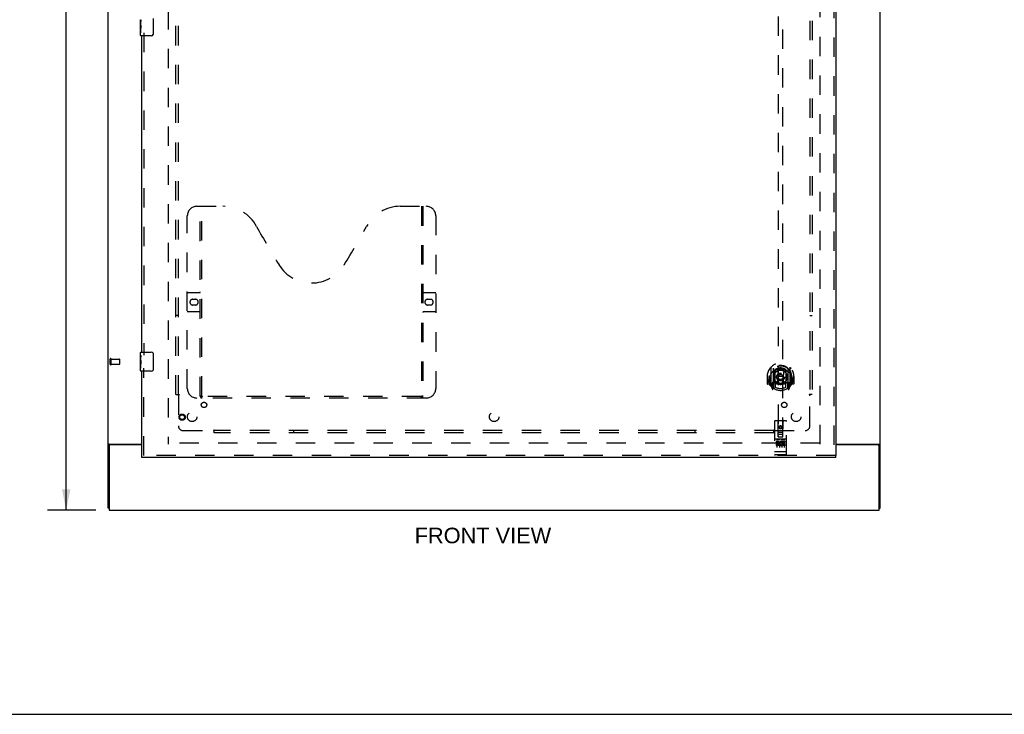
# Model space of a CAD drawing. Header units: inches. Extents: x 0 to 184, y 0 to 119.
# Tile 47 of 101: x 49 to 101, y 0 to 36. Entities that reach past the tile are written whole.
import ezdxf

# ---------------------------------------------------------------- set-up
doc = ezdxf.new("R2010")
doc.units = ezdxf.units.IN
doc.header["$LTSCALE"] = 10.121375
doc.header["$MEASUREMENT"] = 0
doc.linetypes.add('HIDDEN', pattern=[0.2, 0.1, -0.1])
doc.layers.get('0').update_dxf_attribs({"linetype": 'CONTINUOUS'})
for name, color, linetype in [('DEFAULT_2', 8, 'HIDDEN'), ('DIMENSIONS', 7, 'CONTINUOUS'), ('DOOR_ASSEMBLY', 7, 'CONTINUOUS'), ('SUBPANEL', 7, 'CONTINUOUS')]:
    doc.layers.add(name, color=color, linetype=linetype)
doc.styles.get("Standard").update_dxf_attribs({"font": 'arial.ttf'})
doc.dimstyles.new('DIMSTYLE_1', dxfattribs={"dimtxt": 0.811875, "dimasz": 1.0825, "dimexe": 0.09, "dimexo": 0.07, "dimgap": 0.0375, "dimtad": 0, "dimtih": 1, "dimtoh": 1, "dimzin": 4, "dimdsep": 46, "dimtxsty": 'Standard', "dimblk": '_FILLED', "dimblk1": '_FILLED', "dimblk2": '_FILLED', "dimcen": 0.09, "dimadec": 3, "dimazin": 1, "dimtfac": 1, "dimtdec": 3, "dimtofl": 0, "dimtmove": 0, "dimatfit": 3, "dimldrblk": '_FILLED', "dimfxl": 0, "dimtolj": 1, "dimtzin": 4, "dimarcsym": 0})

# ---------------------------------------------------------------- blocks, each defined once
blk = doc.blocks.new('_FILLED')
at = {"color": 0, "linetype": 'ByBlock'}
blk.add_solid([(0, 0), (-1, 0.2), (-1, -0.2)], dxfattribs=at)
blk = doc.blocks.new('*D21')
at = {"layer": 'DIMENSIONS', "color": 2, "linetype": 'Continuous'}
for p, q in [((53.14, 78.646), (50.617, 78.646)), ((51.591, 78.646), (51.591, 45.458)), ((51.591, 10.646), (51.591, 43.834)), ((53.14, 10.646), (50.617, 10.646))]:
    blk.add_line(p, q, dxfattribs=at)
at = {"layer": 'DIMENSIONS', "color": 2, "linetype": 'Continuous', "xscale": 1.0825, "yscale": 1.0825, "zscale": 1.0825}
for p, rotation in [((51.591, 78.646), 90), ((51.591, 10.646), 270)]:
    blk.add_blockref('_FILLED', p, dxfattribs=dict(at, rotation=rotation))
at = {"layer": 'DIMENSIONS', "color": 2, "linetype": 'Continuous', "insert": (51.591, 45.052), "char_height": 0.8119, "width": 2.83704, "attachment_point": 2, "line_spacing_factor": 0.9}
blk.add_mtext('68.00', dxfattribs=at)

msp = doc.modelspace()

# ---------------------------------------------------------------- linework, layer by layer
at = {"color": 3, "linetype": 'Continuous'}
for p, q in [((53.785, 10.75), (53.785, 78.542)), ((94.035, 10.75), (94.035, 78.542)), ((53.826, 14.094), (55.535, 14.094)), ((53.837, 14.002), (53.837, 10.646)), ((55.535, 14.062), (53.897, 14.062)), ((91.723, 14.094), (93.995, 14.094)), ((93.923, 14.062), (91.723, 14.062)), ((93.983, 10.646), (93.983, 14.002)), ((53.837, 10.646), (93.983, 10.646))]:
    msp.add_line(p, q, dxfattribs=at)
at = {"color": 7, "linetype": 'Continuous'}
for p, q in [((53.889, 14.063), (53.785, 14.063)), ((53.889, 14.062), (53.889, 14.063)), ((93.931, 14.063), (94.035, 14.063)), ((93.931, 14.063), (93.931, 14.062)), ((53.837, 10.75), (53.785, 10.75)), ((93.983, 10.75), (94.035, 10.75)), ((0, 0), (184.025, 0))]:
    msp.add_line(p, q, dxfattribs=at)
at = {"color": 3, "linetype": 'Continuous'}
for points in [[(53.811, 14.084), (53.805, 14.081), (53.802, 14.08), (53.8, 14.079), (53.797, 14.077), (53.795, 14.076), (53.792, 14.074), (53.79, 14.072), (53.789, 14.071), (53.787, 14.069), (53.786, 14.067), (53.786, 14.066), (53.786, 14.064), (53.785, 14.063)], [(53.826, 14.094), (53.824, 14.092), (53.822, 14.091), (53.82, 14.089), (53.817, 14.087), (53.814, 14.086), (53.811, 14.084)], [(93.995, 14.094), (93.997, 14.092), (93.999, 14.091), (94.001, 14.089), (94.004, 14.087), (94.007, 14.086), (94.01, 14.084), (94.016, 14.081)], [(94.016, 14.081), (94.018, 14.08), (94.021, 14.079), (94.024, 14.077), (94.026, 14.076), (94.029, 14.074), (94.031, 14.072), (94.032, 14.071), (94.034, 14.069), (94.034, 14.067), (94.035, 14.066), (94.035, 14.064), (94.035, 14.063)]]:
    msp.add_lwpolyline(points, dxfattribs=at)
at = {"color": 7, "linetype": 'Continuous'}
for points in [[(53.896, 14.074), (53.895, 14.072), (53.894, 14.071), (53.892, 14.07), (53.891, 14.068), (53.89, 14.067), (53.89, 14.066), (53.89, 14.064), (53.889, 14.063)], [(53.908, 14.094), (53.908, 14.092), (53.908, 14.091), (53.908, 14.09), (53.908, 14.088), (53.908, 14.086), (53.907, 14.085), (53.906, 14.083), (53.905, 14.082), (53.904, 14.08), (53.902, 14.079), (53.901, 14.078), (53.899, 14.076), (53.896, 14.074)], [(93.913, 14.094), (93.913, 14.092), (93.913, 14.091), (93.913, 14.09), (93.913, 14.088), (93.913, 14.086), (93.914, 14.085), (93.915, 14.083), (93.916, 14.082), (93.917, 14.08), (93.919, 14.079), (93.92, 14.078), (93.922, 14.076)], [(93.922, 14.076), (93.925, 14.074), (93.926, 14.072), (93.927, 14.071), (93.929, 14.07), (93.93, 14.068), (93.93, 14.067), (93.931, 14.066), (93.931, 14.064), (93.931, 14.063)]]:
    msp.add_lwpolyline(points, dxfattribs=at)
at = {"color": 3, "linetype": 'Continuous'}
for centre, start, end in [((53.897, 14.002), 90, 180), ((93.923, 14.002), 0, 90)]:
    msp.add_arc(centre, 0.06, start, end, dxfattribs=at)
at = {"layer": 'DEFAULT_2', "color": 8, "linetype": 'HIDDEN'}
for p, q in [((56.91, 75.198), (56.91, 14.094)), ((90.91, 14.094), (90.91, 75.198)), ((53.889, 18.254), (53.889, 18.538)), ((53.932, 18.254), (53.932, 18.538)), ((53.932, 18.52), (54.379, 18.52)), ((54.389, 18.282), (54.389, 18.51)), ((53.932, 18.272), (54.379, 18.272)), ((90.896, 14.146), (56.924, 14.146))]:
    msp.add_line(p, q, dxfattribs=at)
for centre, radius, start, end in [((53.911, 18.538), 0.0215, 360, 180), ((54.379, 18.51), 0.01, 360, 90), ((53.911, 18.254), 0.0215, 180, 0), ((54.379, 18.282), 0.01, 270, 0)]:
    msp.add_arc(centre, radius, start, end, dxfattribs=at)
at = {"layer": 'DOOR_ASSEMBLY', "color": 8, "linetype": 'HIDDEN'}
for p, q in [((91.619, 75.792), (91.619, 13.5)), ((88.723, 42.475), (88.723, 14.473)), ((88.973, 14.473), (88.973, 42.475)), ((55.639, 35.551), (55.639, 18.741)), ((58.409, 26.5), (59.764, 26.5)), ((58.584, 16.59), (58.584, 26.5)), ((58.664, 16.62), (58.664, 26.5)), ((69.014, 26.5), (70.369, 26.5)), ((70.114, 26.5), (70.114, 16.62)), ((70.194, 26.5), (70.194, 16.59)), ((57.909, 17), (57.909, 26)), ((70.869, 26), (70.869, 17)), ((57.909, 22), (58.544, 22)), ((58.196, 21.65), (58.333, 21.65)), ((70.234, 22), (70.869, 22)), ((70.446, 21.65), (70.583, 21.65)), ((58.333, 21.35), (58.196, 21.35)), ((70.583, 21.35), (70.446, 21.35)), ((58.544, 21), (57.909, 21)), ((70.869, 21), (70.234, 21)), ((55.639, 13.5), (55.639, 18.051)), ((88.348, 18.101), (88.348, 17.133)), ((88.465, 18.047), (88.465, 17.031)), ((88.473, 18.022), (88.473, 17.019)), ((88.573, 17.983), (88.573, 17.88)), ((89.123, 17.88), (89.123, 17.983)), ((89.223, 18.022), (89.223, 17.019)), ((89.23, 18.047), (89.23, 17.031)), ((89.348, 17.133), (89.348, 18.101)), ((88.163, 17.617), (88.148, 17.617)), ((88.148, 17.617), (88.148, 17.244)), ((88.265, 17.617), (88.28, 17.617)), ((88.265, 17.617), (88.265, 17.229)), ((88.273, 17.664), (88.273, 17.666)), ((88.273, 17.206), (88.273, 17.664)), ((88.565, 17.299), (88.565, 17.93)), ((88.685, 17.956), (88.715, 17.617)), ((88.685, 17.273), (88.715, 17.617)), ((88.98, 17.617), (88.715, 17.617)), ((89.011, 17.956), (88.98, 17.617)), ((89.011, 17.273), (88.98, 17.617)), ((89.13, 17.93), (89.13, 17.299)), ((89.43, 17.617), (89.415, 17.617)), ((89.423, 17.664), (89.423, 17.666)), ((89.423, 17.206), (89.423, 17.664)), ((89.43, 17.617), (89.43, 17.229)), ((89.548, 17.617), (89.533, 17.617)), ((89.548, 17.617), (89.548, 17.244)), ((88.265, 17.229), (88.163, 17.229)), ((88.265, 17.229), (88.274, 17.244)), ((88.352, 17.123), (88.423, 16.947)), ((88.465, 17.288), (88.405, 17.288)), ((88.405, 17.288), (88.405, 17.138)), ((88.405, 17.138), (88.473, 17.138)), ((88.443, 17.192), (88.414, 17.146)), ((88.444, 17.028), (88.448, 17.024)), ((88.451, 16.95), (88.465, 17.031)), ((88.543, 16.969), (88.473, 17.078)), ((88.475, 17.251), (88.475, 17.044)), ((88.565, 17.289), (88.493, 17.289)), ((88.561, 17.271), (88.495, 17.271)), ((88.573, 17.319), (88.573, 17.066)), ((89.123, 17.066), (89.123, 17.319)), ((89.203, 17.289), (89.13, 17.289)), ((89.2, 17.271), (89.135, 17.271)), ((89.223, 17.078), (89.153, 16.969)), ((89.22, 17.044), (89.22, 17.251)), ((89.223, 17.138), (89.29, 17.138)), ((89.29, 17.288), (89.23, 17.288)), ((89.23, 17.031), (89.245, 16.95)), ((89.251, 17.027), (89.252, 17.027)), ((89.252, 17.027), (89.252, 17.028)), ((89.252, 17.027), (89.252, 17.028)), ((89.282, 17.146), (89.253, 17.192)), ((89.273, 16.947), (89.344, 17.123)), ((89.29, 17.138), (89.29, 17.288)), ((89.422, 17.244), (89.43, 17.229)), ((89.533, 17.229), (89.43, 17.229)), ((70.369, 16.5), (58.409, 16.5)), ((70.111, 16.58), (58.668, 16.58)), ((88.535, 15.283), (88.535, 13.558)), ((89.13, 15.313), (88.565, 15.313)), ((88.721, 14.473), (88.718, 15.283)), ((88.848, 15.046), (88.785, 15.01)), ((88.785, 15.01), (88.795, 15.004)), ((88.785, 15.01), (88.785, 14.937)), ((88.785, 14.937), (88.795, 14.943)), ((88.785, 14.937), (88.848, 14.901)), ((88.848, 15.034), (88.795, 15.004)), ((88.795, 15.004), (88.795, 14.943)), ((88.795, 14.943), (88.848, 14.913)), ((88.91, 15.01), (88.848, 15.046)), ((88.848, 15.046), (88.848, 15.034)), ((88.9, 15.004), (88.848, 15.034)), ((88.848, 14.913), (88.9, 14.943)), ((88.848, 14.901), (88.91, 14.937)), ((88.848, 14.901), (88.848, 14.913)), ((88.91, 15.01), (88.9, 15.004)), ((88.9, 14.943), (88.9, 15.004)), ((88.91, 14.937), (88.9, 14.943)), ((88.91, 14.937), (88.91, 15.01)), ((88.974, 14.473), (88.978, 15.283)), ((89.16, 13.558), (89.16, 15.283)), ((88.72, 14.723), (88.976, 14.723)), ((88.721, 14.473), (88.723, 14.473)), ((88.723, 14.473), (88.973, 14.473)), ((88.933, 14.598), (88.763, 14.598)), ((88.973, 14.473), (88.974, 14.473)), ((89.13, 14.356), (88.565, 14.356)), ((88.704, 14.234), (88.611, 14.234)), ((88.611, 14.234), (88.611, 14.192)), ((88.704, 14.192), (88.611, 14.192)), ((88.637, 14.34), (88.809, 14.34)), ((88.66, 14.225), (88.66, 13.919)), ((88.707, 14.148), (88.661, 14.148)), ((88.704, 14.107), (88.675, 14.107)), ((88.767, 14.063), (88.675, 14.063)), ((88.767, 14.021), (88.675, 14.021)), ((88.767, 14.063), (88.767, 14.021)), ((88.785, 14.225), (88.785, 13.919)), ((88.887, 14.34), (89.059, 14.34)), ((88.899, 14.069), (88.916, 14.03)), ((88.91, 14.225), (88.91, 13.919)), ((88.924, 14.199), (88.911, 14.18)), ((88.92, 14.224), (88.924, 14.222)), ((89.08, 14.234), (88.924, 14.234)), ((88.924, 14.234), (88.924, 14.222)), ((88.924, 14.199), (88.924, 14.021)), ((89.08, 14.021), (88.924, 14.021)), ((89.08, 14.192), (88.966, 14.192)), ((88.966, 14.192), (88.966, 14.148)), ((89.058, 14.148), (88.966, 14.148)), ((89.058, 14.106), (88.966, 14.106)), ((88.966, 14.106), (88.966, 14.063)), ((89.08, 14.063), (88.966, 14.063)), ((89.035, 14.225), (89.035, 13.919)), ((89.058, 14.148), (89.058, 14.106)), ((89.08, 14.234), (89.08, 14.192)), ((89.08, 14.063), (89.08, 14.021)), ((91.723, 13.5), (55.535, 13.5)), ((88.553, 13.687), (88.552, 13.687)), ((88.554, 13.687), (88.553, 13.687)), ((88.555, 13.687), (88.554, 13.687)), ((88.556, 13.687), (88.555, 13.687)), ((88.556, 13.686), (88.556, 13.687)), ((88.557, 13.686), (88.556, 13.686)), ((88.558, 13.686), (88.557, 13.686)), ((88.559, 13.686), (88.558, 13.686)), ((88.56, 13.686), (88.559, 13.686)), ((88.561, 13.686), (88.56, 13.686)), ((88.56, 13.686), (88.56, 13.686)), ((88.562, 13.686), (88.561, 13.686)), ((88.563, 13.686), (88.562, 13.686)), ((88.564, 13.686), (88.563, 13.686)), ((88.565, 13.686), (88.564, 13.686)), ((89.131, 13.686), (88.565, 13.686)), ((88.565, 13.686), (88.565, 13.686)), ((89.13, 13.528), (88.565, 13.528)), ((89.131, 13.686), (89.132, 13.686)), ((89.132, 13.686), (89.133, 13.686)), ((89.133, 13.686), (89.134, 13.686)), ((89.133, 13.686), (89.133, 13.686)), ((89.134, 13.686), (89.135, 13.686)), ((89.135, 13.686), (89.136, 13.686)), ((89.136, 13.686), (89.137, 13.686)), ((89.137, 13.686), (89.138, 13.686)), ((89.138, 13.686), (89.139, 13.686)), ((89.138, 13.686), (89.138, 13.686)), ((89.139, 13.686), (89.14, 13.687)), ((89.14, 13.687), (89.141, 13.687)), ((89.141, 13.687), (89.142, 13.687)), ((89.142, 13.687), (89.143, 13.687)), ((89.142, 13.687), (89.142, 13.687)), ((89.143, 13.687), (89.144, 13.687)), ((89.144, 13.687), (89.145, 13.687))]:
    msp.add_line(p, q, dxfattribs=at)
at = {"layer": 'DOOR_ASSEMBLY', "color": 3, "linetype": 'Continuous'}
for p, q in [((91.723, 75.792), (91.723, 13.5)), ((55.535, 18.896), (55.535, 35.396)), ((55.535, 13.5), (55.535, 17.896)), ((91.723, 13.396), (55.535, 13.396))]:
    msp.add_line(p, q, dxfattribs=at)
at = {"layer": 'DOOR_ASSEMBLY', "color": 7, "linetype": 'Continuous'}
for p, q in [((55.475, 35.977), (55.475, 36.234)), ((55.481, 36.179), (55.475, 36.179)), ((55.475, 36.011), (55.482, 36.011)), ((55.475, 35.411), (55.475, 35.974)), ((55.477, 35.948), (55.475, 35.948)), ((55.482, 36.011), (55.482, 36.147)), ((56.13, 36.296), (56.13, 35.496)), ((55.475, 35.816), (55.481, 35.816)), ((55.475, 35.78), (55.482, 35.78)), ((55.475, 35.717), (55.482, 35.717)), ((55.475, 35.55), (55.482, 35.55)), ((55.482, 35.55), (55.482, 35.78)), ((56.03, 35.396), (55.49, 35.396)), ((55.475, 18.735), (55.475, 18.881)), ((55.475, 18.477), (55.475, 18.734)), ((55.481, 18.679), (55.475, 18.679)), ((55.475, 18.511), (55.482, 18.511)), ((55.482, 18.511), (55.482, 18.647)), ((55.49, 18.896), (56.03, 18.896)), ((56.13, 18.796), (56.13, 17.996)), ((55.475, 17.911), (55.475, 18.474)), ((55.477, 18.448), (55.475, 18.448)), ((55.475, 18.316), (55.481, 18.316)), ((55.475, 18.28), (55.482, 18.28)), ((55.475, 18.217), (55.482, 18.217)), ((55.475, 18.05), (55.482, 18.05)), ((55.482, 18.05), (55.482, 18.28)), ((56.03, 17.896), (55.49, 17.896)), ((55.535, 13.396), (55.535, 13.5)), ((91.723, 13.396), (91.723, 13.5))]:
    msp.add_line(p, q, dxfattribs=at)
for points in [[(55.475, 36.235), (55.476, 36.231), (55.476, 36.227), (55.477, 36.221), (55.477, 36.215), (55.478, 36.208), (55.479, 36.2), (55.48, 36.192), (55.481, 36.184)], [(55.475, 35.977), (55.476, 35.969), (55.476, 35.96), (55.477, 35.95)], [(55.477, 35.95), (55.478, 35.939), (55.479, 35.928), (55.48, 35.916), (55.481, 35.904), (55.481, 35.892), (55.482, 35.879), (55.482, 35.866), (55.482, 35.854), (55.482, 35.841), (55.482, 35.828), (55.481, 35.815), (55.481, 35.803), (55.48, 35.791)], [(55.481, 36.184), (55.481, 36.175), (55.482, 36.166), (55.482, 36.156), (55.482, 36.147)], [(56.13, 35.496), (56.13, 35.489), (56.13, 35.483), (56.129, 35.477), (56.127, 35.471), (56.126, 35.465), (56.124, 35.459)], [(55.475, 18.735), (55.476, 18.731), (55.476, 18.727), (55.477, 18.721), (55.477, 18.715), (55.478, 18.708), (55.479, 18.7), (55.48, 18.692), (55.481, 18.684)], [(55.481, 18.684), (55.481, 18.675), (55.482, 18.666), (55.482, 18.656), (55.482, 18.647)], [(56.124, 18.832), (56.126, 18.826), (56.127, 18.82), (56.129, 18.814), (56.13, 18.808), (56.13, 18.802), (56.13, 18.796)], [(55.475, 18.477), (55.476, 18.469), (55.476, 18.46), (55.477, 18.45)], [(55.477, 18.45), (55.478, 18.439), (55.479, 18.428), (55.48, 18.416), (55.481, 18.404), (55.481, 18.392), (55.482, 18.379), (55.482, 18.366), (55.482, 18.354), (55.482, 18.341), (55.482, 18.328), (55.481, 18.315), (55.481, 18.303), (55.48, 18.291)], [(56.13, 17.996), (56.13, 17.989), (56.13, 17.983), (56.129, 17.977), (56.127, 17.971), (56.126, 17.965), (56.124, 17.959)]]:
    msp.add_lwpolyline(points, dxfattribs=at)
at = {"layer": 'DOOR_ASSEMBLY', "color": 8, "linetype": 'HIDDEN'}
for points in [[(88.303, 18.056), (88.303, 18.057), (88.304, 18.058), (88.305, 18.058), (88.305, 18.059), (88.306, 18.06), (88.307, 18.061), (88.308, 18.062), (88.308, 18.062), (88.309, 18.063), (88.31, 18.064), (88.311, 18.065), (88.311, 18.065), (88.312, 18.066), (88.313, 18.067), (88.314, 18.067), (88.315, 18.068), (88.315, 18.069), (88.316, 18.069), (88.317, 18.07), (88.318, 18.071), (88.319, 18.071), (88.32, 18.072), (88.32, 18.072), (88.321, 18.073), (88.322, 18.073), (88.323, 18.074), (88.324, 18.075), (88.325, 18.075), (88.326, 18.076), (88.327, 18.076), (88.328, 18.076), (88.329, 18.077), (88.329, 18.077), (88.33, 18.078)], [(88.66, 17.974), (88.665, 17.975), (88.671, 17.977), (88.676, 17.978), (88.682, 17.98), (88.687, 17.981), (88.693, 17.982), (88.698, 17.983), (88.703, 17.985), (88.709, 17.986), (88.714, 17.987), (88.72, 17.988), (88.725, 17.989), (88.731, 17.99), (88.736, 17.991), (88.742, 17.992), (88.748, 17.992), (88.753, 17.993), (88.759, 17.994), (88.764, 17.995), (88.77, 17.995), (88.775, 17.996), (88.781, 17.996), (88.786, 17.997), (88.792, 17.997), (88.798, 17.998), (88.803, 17.998), (88.809, 17.999), (88.814, 17.999), (88.82, 17.999), (88.826, 17.999), (88.831, 17.999), (88.837, 18), (88.842, 18), (88.848, 18), (88.854, 18), (88.859, 18), (88.865, 17.999), (88.87, 17.999), (88.876, 17.999), (88.882, 17.999), (88.887, 17.999), (88.893, 17.998), (88.898, 17.998), (88.904, 17.997), (88.909, 17.997), (88.915, 17.996), (88.921, 17.996), (88.926, 17.995), (88.932, 17.995), (88.937, 17.994), (88.943, 17.993), (88.948, 17.992), (88.954, 17.992), (88.959, 17.991), (88.965, 17.99), (88.97, 17.989), (88.976, 17.988), (88.981, 17.987), (88.987, 17.986), (88.992, 17.985), (88.998, 17.983), (89.003, 17.982), (89.009, 17.981), (89.014, 17.98), (89.02, 17.978), (89.025, 17.977), (89.031, 17.975), (89.036, 17.974)], [(89.366, 18.078), (89.366, 18.077), (89.367, 18.077), (89.368, 18.076), (89.369, 18.076), (89.37, 18.076), (89.371, 18.075), (89.372, 18.075), (89.373, 18.074), (89.374, 18.073), (89.375, 18.073), (89.375, 18.072), (89.376, 18.072), (89.377, 18.071), (89.378, 18.071), (89.379, 18.07), (89.38, 18.069), (89.381, 18.069), (89.381, 18.068), (89.382, 18.067), (89.383, 18.067), (89.384, 18.066), (89.385, 18.065), (89.385, 18.065), (89.386, 18.064), (89.387, 18.063), (89.388, 18.062), (89.388, 18.062), (89.389, 18.061), (89.39, 18.06), (89.391, 18.059), (89.391, 18.058), (89.392, 18.058), (89.393, 18.057), (89.393, 18.056)], [(88.394, 17.832), (88.392, 17.831), (88.391, 17.83), (88.389, 17.828), (88.387, 17.827), (88.386, 17.825), (88.384, 17.824), (88.382, 17.822), (88.381, 17.82), (88.379, 17.818), (88.377, 17.816), (88.375, 17.815), (88.374, 17.812), (88.372, 17.81), (88.37, 17.808), (88.368, 17.806), (88.366, 17.804), (88.364, 17.801), (88.362, 17.799), (88.359, 17.796), (88.357, 17.793), (88.355, 17.79), (88.353, 17.787), (88.351, 17.784), (88.348, 17.781), (88.346, 17.778), (88.343, 17.774), (88.341, 17.771), (88.338, 17.767), (88.336, 17.763), (88.333, 17.759), (88.33, 17.755), (88.327, 17.75), (88.325, 17.746), (88.322, 17.741), (88.319, 17.736), (88.315, 17.731)], [(89.38, 17.731), (89.377, 17.736), (89.374, 17.741), (89.371, 17.746), (89.368, 17.75), (89.366, 17.755), (89.363, 17.759), (89.36, 17.763), (89.358, 17.767), (89.355, 17.771), (89.353, 17.774), (89.35, 17.778), (89.348, 17.781), (89.345, 17.784), (89.343, 17.787), (89.341, 17.79), (89.339, 17.793), (89.336, 17.796), (89.334, 17.799), (89.332, 17.801), (89.33, 17.804), (89.328, 17.806), (89.326, 17.808), (89.324, 17.81), (89.322, 17.812), (89.321, 17.815), (89.319, 17.816), (89.317, 17.818), (89.315, 17.82), (89.313, 17.822), (89.312, 17.824), (89.31, 17.825), (89.308, 17.827), (89.307, 17.828), (89.305, 17.83), (89.304, 17.831), (89.302, 17.832)], [(88.33, 17.156), (88.329, 17.157), (88.329, 17.157), (88.328, 17.158), (88.327, 17.158), (88.326, 17.159), (88.325, 17.159), (88.324, 17.16), (88.323, 17.16), (88.322, 17.161), (88.321, 17.161), (88.32, 17.162), (88.32, 17.162), (88.319, 17.163), (88.318, 17.164), (88.317, 17.164), (88.316, 17.165), (88.315, 17.166), (88.315, 17.166), (88.314, 17.167), (88.313, 17.168), (88.312, 17.168), (88.311, 17.169), (88.311, 17.17), (88.31, 17.17), (88.309, 17.171), (88.308, 17.172), (88.308, 17.173), (88.307, 17.173), (88.306, 17.174), (88.305, 17.175), (88.305, 17.176), (88.304, 17.177), (88.303, 17.177), (88.303, 17.178)], [(89.393, 17.178), (89.393, 17.177), (89.392, 17.177), (89.391, 17.176), (89.391, 17.175), (89.39, 17.174), (89.389, 17.173), (89.388, 17.173), (89.388, 17.172), (89.387, 17.171), (89.386, 17.17), (89.385, 17.17), (89.385, 17.169), (89.384, 17.168), (89.383, 17.168), (89.382, 17.167), (89.381, 17.166), (89.381, 17.166), (89.38, 17.165), (89.379, 17.164), (89.378, 17.164), (89.377, 17.163), (89.376, 17.162), (89.375, 17.162), (89.375, 17.161), (89.374, 17.161), (89.373, 17.16), (89.372, 17.16), (89.371, 17.159), (89.37, 17.159), (89.369, 17.158), (89.368, 17.158), (89.367, 17.157), (89.366, 17.157), (89.366, 17.156)], [(58.574, 16.62), (58.591, 16.609), (58.607, 16.599), (58.622, 16.591), (58.638, 16.585), (58.653, 16.581), (58.668, 16.58)], [(70.111, 16.58), (70.126, 16.581), (70.141, 16.585), (70.157, 16.591), (70.172, 16.599), (70.188, 16.609), (70.204, 16.62)], [(88.63, 14.339), (88.631, 14.339), (88.631, 14.339), (88.631, 14.339), (88.631, 14.339), (88.631, 14.339), (88.631, 14.339), (88.631, 14.339), (88.631, 14.339), (88.631, 14.339), (88.631, 14.339), (88.632, 14.339), (88.632, 14.339), (88.632, 14.339), (88.632, 14.339), (88.632, 14.34), (88.632, 14.34), (88.632, 14.34), (88.632, 14.34), (88.632, 14.34), (88.633, 14.34), (88.633, 14.34), (88.633, 14.34), (88.633, 14.34), (88.633, 14.34), (88.633, 14.34), (88.633, 14.34), (88.634, 14.34), (88.634, 14.34), (88.634, 14.34), (88.634, 14.34), (88.634, 14.34), (88.634, 14.34), (88.635, 14.34), (88.635, 14.34), (88.635, 14.34), (88.635, 14.34), (88.635, 14.34), (88.635, 14.34), (88.636, 14.34), (88.636, 14.34), (88.636, 14.34), (88.636, 14.34), (88.636, 14.34), (88.637, 14.34), (88.637, 14.34)], [(88.809, 14.34), (88.809, 14.34), (88.809, 14.34), (88.809, 14.34), (88.81, 14.34), (88.81, 14.34), (88.81, 14.34), (88.81, 14.34), (88.81, 14.34), (88.811, 14.34), (88.811, 14.34), (88.811, 14.34), (88.811, 14.34), (88.811, 14.34), (88.812, 14.34), (88.812, 14.34), (88.812, 14.34), (88.812, 14.34), (88.812, 14.34), (88.812, 14.34), (88.812, 14.34), (88.813, 14.34), (88.813, 14.34), (88.813, 14.34), (88.813, 14.34), (88.813, 14.34), (88.813, 14.34), (88.813, 14.34), (88.814, 14.34), (88.814, 14.34), (88.814, 14.34), (88.814, 14.34), (88.814, 14.339), (88.814, 14.339), (88.814, 14.339), (88.814, 14.339), (88.814, 14.339), (88.815, 14.339), (88.815, 14.339), (88.815, 14.339), (88.815, 14.339), (88.815, 14.339), (88.815, 14.339), (88.815, 14.339), (88.815, 14.339), (88.815, 14.339), (88.815, 14.339)], [(88.88, 14.339), (88.881, 14.339), (88.881, 14.339), (88.881, 14.339), (88.881, 14.339), (88.881, 14.339), (88.881, 14.339), (88.881, 14.339), (88.881, 14.339), (88.881, 14.339), (88.881, 14.339), (88.882, 14.339), (88.882, 14.339), (88.882, 14.339), (88.882, 14.339), (88.882, 14.34), (88.882, 14.34), (88.882, 14.34), (88.882, 14.34), (88.882, 14.34), (88.883, 14.34), (88.883, 14.34), (88.883, 14.34), (88.883, 14.34), (88.883, 14.34), (88.883, 14.34), (88.883, 14.34), (88.884, 14.34), (88.884, 14.34), (88.884, 14.34), (88.884, 14.34), (88.884, 14.34), (88.884, 14.34), (88.885, 14.34), (88.885, 14.34), (88.885, 14.34), (88.885, 14.34), (88.885, 14.34), (88.885, 14.34), (88.886, 14.34), (88.886, 14.34), (88.886, 14.34), (88.886, 14.34), (88.886, 14.34), (88.887, 14.34), (88.887, 14.34)], [(89.059, 14.34), (89.059, 14.34), (89.059, 14.34), (89.059, 14.34), (89.06, 14.34), (89.06, 14.34), (89.06, 14.34), (89.06, 14.34), (89.06, 14.34), (89.061, 14.34), (89.061, 14.34), (89.061, 14.34), (89.061, 14.34), (89.061, 14.34), (89.062, 14.34), (89.062, 14.34), (89.062, 14.34), (89.062, 14.34), (89.062, 14.34), (89.062, 14.34), (89.062, 14.34), (89.063, 14.34), (89.063, 14.34), (89.063, 14.34), (89.063, 14.34), (89.063, 14.34), (89.063, 14.34), (89.063, 14.34), (89.064, 14.34), (89.064, 14.34), (89.064, 14.34), (89.064, 14.34), (89.064, 14.339), (89.064, 14.339), (89.064, 14.339), (89.064, 14.339), (89.065, 14.339), (89.065, 14.339), (89.065, 14.339), (89.065, 14.339), (89.065, 14.339), (89.065, 14.339), (89.065, 14.339), (89.065, 14.339), (89.065, 14.339), (89.065, 14.339), (89.065, 14.339)], [(88.552, 13.687), (88.552, 13.687), (88.551, 13.687), (88.551, 13.687), (88.551, 13.687), (88.55, 13.687), (88.55, 13.687), (88.549, 13.687), (88.549, 13.687), (88.549, 13.687), (88.548, 13.687), (88.548, 13.688), (88.548, 13.688), (88.547, 13.688), (88.547, 13.688), (88.547, 13.688), (88.546, 13.688), (88.546, 13.688), (88.546, 13.688), (88.545, 13.688), (88.545, 13.688), (88.545, 13.688), (88.545, 13.688), (88.544, 13.688), (88.544, 13.688), (88.544, 13.688), (88.543, 13.689), (88.543, 13.689), (88.543, 13.689), (88.543, 13.689), (88.542, 13.689), (88.542, 13.689), (88.542, 13.689), (88.541, 13.689), (88.541, 13.689), (88.541, 13.689), (88.541, 13.689), (88.541, 13.689), (88.54, 13.69), (88.54, 13.69), (88.54, 13.69), (88.54, 13.69), (88.539, 13.69), (88.539, 13.69), (88.539, 13.69), (88.539, 13.69), (88.539, 13.69), (88.538, 13.69), (88.538, 13.69), (88.538, 13.691), (88.538, 13.691), (88.538, 13.691), (88.538, 13.691), (88.537, 13.691), (88.537, 13.691), (88.537, 13.691), (88.537, 13.691), (88.537, 13.691), (88.537, 13.691), (88.537, 13.692), (88.537, 13.692), (88.536, 13.692), (88.536, 13.692), (88.536, 13.692), (88.536, 13.692), (88.536, 13.692), (88.536, 13.692), (88.536, 13.692), (88.536, 13.692), (88.536, 13.693), (88.536, 13.693), (88.536, 13.693), (88.536, 13.693), (88.536, 13.693), (88.536, 13.693), (88.536, 13.693), (88.535, 13.693), (88.535, 13.693), (88.535, 13.693), (88.535, 13.694)], [(89.145, 13.687), (89.145, 13.687), (89.145, 13.687), (89.146, 13.687), (89.146, 13.687), (89.146, 13.687), (89.147, 13.687), (89.147, 13.687), (89.147, 13.687), (89.148, 13.688), (89.148, 13.688), (89.148, 13.688), (89.149, 13.688), (89.149, 13.688), (89.149, 13.688), (89.15, 13.688), (89.15, 13.688), (89.15, 13.688), (89.151, 13.688), (89.151, 13.688), (89.151, 13.688), (89.152, 13.688), (89.152, 13.688), (89.152, 13.688), (89.153, 13.689), (89.153, 13.689), (89.153, 13.689), (89.153, 13.689), (89.154, 13.689), (89.154, 13.689), (89.154, 13.689), (89.154, 13.689), (89.155, 13.689), (89.155, 13.689), (89.155, 13.689), (89.155, 13.689), (89.156, 13.69), (89.156, 13.69), (89.156, 13.69), (89.156, 13.69), (89.157, 13.69), (89.157, 13.69), (89.157, 13.69), (89.157, 13.69), (89.157, 13.69), (89.157, 13.69), (89.158, 13.69), (89.158, 13.691), (89.158, 13.691), (89.158, 13.691), (89.158, 13.691), (89.158, 13.691), (89.159, 13.691), (89.159, 13.691), (89.159, 13.691), (89.159, 13.691), (89.159, 13.691), (89.159, 13.692), (89.159, 13.692), (89.16, 13.692), (89.16, 13.692), (89.16, 13.692), (89.16, 13.692), (89.16, 13.692), (89.16, 13.692), (89.16, 13.692), (89.16, 13.692), (89.16, 13.693), (89.16, 13.693), (89.16, 13.693), (89.16, 13.693), (89.16, 13.693), (89.16, 13.693), (89.16, 13.693), (89.16, 13.693), (89.16, 13.693), (89.16, 13.693), (89.16, 13.694)]]:
    msp.add_lwpolyline(points, dxfattribs=at)
for centre, radius in [((88.848, 17.599), 0.35), ((88.848, 17.599), 0.335), ((88.848, 17.599), 0.205), ((88.848, 17.599), 0.133), ((57.639, 15.5), 0.164), ((57.639, 15.5), 0.124), ((88.848, 14.973), 0.085), ((88.848, 14.973), 0.0845)]:
    msp.add_circle(centre, radius, dxfattribs=at)
at = {"layer": 'DOOR_ASSEMBLY', "color": 7, "linetype": 'Continuous'}
for centre, radius, start, end in [((56.03, 35.496), 0.1, 270, 338.7946), ((55.49, 35.411), 0.015, 180, 270), ((55.49, 18.881), 0.015, 90, 180), ((56.03, 18.796), 0.1, 21.1999, 90), ((55.49, 17.911), 0.015, 180, 270), ((56.03, 17.996), 0.1, 270, 338.7946)]:
    msp.add_arc(centre, radius, start, end, dxfattribs=at)
at = {"layer": 'DOOR_ASSEMBLY', "color": 8, "linetype": 'HIDDEN'}
for centre, radius, start, end in [((58.409, 26), 0.5, 90, 180), ((59.764, 24.5), 2, 28.4813, 90), ((69.014, 24.5), 2, 90, 151.5187), ((70.369, 26), 0.5, 0, 90), ((96.072, 44.198), 39.307, 208.4813, 211.8705), ((32.706, 44.198), 39.307, 328.1295, 331.5187), ((64.389, 24.5), 2, 211.8705, 328.1295), ((58.196, 21.5), 0.15, 90, 270), ((58.333, 21.5), 0.15, 270, 90), ((58.544, 22.04), 0.04, 270, 360), ((70.234, 22.04), 0.04, 180, 270), ((70.446, 21.5), 0.15, 90, 270), ((70.583, 21.5), 0.15, 270, 90), ((58.544, 20.96), 0.04, 0, 90), ((70.234, 20.96), 0.04, 90, 180), ((88.848, 17.617), 0.7, 305.5126, 234.4874), ((88.848, 17.615), 0.583, 0.2464, 179.7536), ((88.848, 17.589), 0.58, 7.6622, 172.3378), ((88.363, 18.101), 0.015, 135.0748, 180), ((88.848, 17.3), 0.7, 49.529, 130.471), ((88.48, 18.047), 0.015, 130.3587, 180), ((88.493, 18.022), 0.02, 129.3378, 179.9984), ((88.848, 17.589), 0.48, 55.0461, 124.9539), ((88.665, 17.955), 0.02, 5.0796, 105.5752), ((89.031, 17.955), 0.02, 74.4248, 174.9204), ((89.203, 18.022), 0.02, 0, 50.6594), ((89.215, 18.047), 0.015, 0, 49.6413), ((89.333, 18.101), 0.015, 0, 44.9252), ((88.848, 17.617), 0.685, 180, 213.0115), ((88.293, 17.664), 0.02, 172.3378, 180), ((88.58, 17.93), 0.015, 112.9863, 180), ((88.603, 17.88), 0.03, 180, 311.1261), ((88.848, 17.599), 0.343, 48.8739, 131.1261), ((89.093, 17.88), 0.03, 228.8739, 360), ((89.115, 17.93), 0.015, 0, 67.0137), ((88.848, 17.617), 0.685, 326.9885, 360), ((89.403, 17.664), 0.02, 0, 7.6622), ((58.409, 17), 0.5, 180, 270), ((70.369, 17), 0.5, 270, 360), ((88.163, 17.244), 0.015, 180, 270), ((88.293, 17.206), 0.02, 180, 215.2961), ((88.848, 17.599), 0.7, 215.2961, 324.7039), ((88.363, 17.133), 0.015, 180, 224.9252), ((88.418, 17.143), 0.005, 147.3208, 270), ((88.436, 16.953), 0.015, 201.8041, 350), ((88.848, 17.93), 0.7, 233.2319, 306.7681), ((88.453, 17.064), 0.02, 234.4874, 360), ((88.285, 17.293), 0.188, 327.3208, 360), ((88.455, 17.044), 0.02, 234.7457, 360), ((88.493, 17.269), 0.02, 90, 180), ((88.493, 17.019), 0.02, 180, 238.5295), ((88.495, 17.251), 0.02, 90, 180), ((88.561, 17.251), 0.02, 66.536, 90), ((88.58, 17.299), 0.015, 180, 247.0137), ((88.848, 17.912), 0.7, 246.536, 293.464), ((88.603, 17.319), 0.03, 48.8739, 180), ((88.848, 17.599), 0.6, 242.7204, 297.2796), ((88.848, 17.599), 0.343, 228.8739, 311.1261), ((88.665, 17.275), 0.02, 254.3869, 354.9204), ((89.031, 17.275), 0.02, 185.0796, 285.6131), ((89.093, 17.319), 0.03, 0, 131.1261), ((89.115, 17.299), 0.015, 292.9863, 360), ((89.135, 17.251), 0.02, 90, 113.464), ((89.2, 17.251), 0.02, 0, 90), ((89.203, 17.269), 0.02, 0, 90), ((89.203, 17.019), 0.02, 301.4688, 359.9992), ((89.24, 17.044), 0.02, 180, 305.2543), ((89.411, 17.293), 0.188, 180, 212.6792), ((89.243, 17.064), 0.02, 180, 305.5126), ((89.259, 16.953), 0.015, 190, 338.1959), ((89.278, 17.143), 0.005, 270, 32.6792), ((89.333, 17.133), 0.015, 315.0748, 360), ((89.403, 17.206), 0.02, 324.7039, 360), ((89.533, 17.244), 0.015, 270, 360), ((58.674, 16.59), 0.09, 180, 270), ((58.704, 16.62), 0.04, 180, 270), ((70.074, 16.62), 0.04, 270, 360), ((70.104, 16.59), 0.09, 270, 360), ((88.565, 15.283), 0.03, 90, 180), ((88.688, 15.283), 0.03, 0, 90), ((89.008, 15.283), 0.03, 90, 180), ((89.13, 15.283), 0.03, 0, 90), ((88.565, 14.386), 0.03, 180, 270), ((88.763, 14.558), 0.04, 90, 180), ((88.763, 14.513), 0.04, 180, 270), ((88.933, 14.558), 0.04, 0, 90), ((88.933, 14.513), 0.04, 270, 360), ((89.13, 14.386), 0.03, 270, 360), ((88.675, 14.085), 0.0644, 102.2995, 270.0775), ((88.675, 14.085), 0.0219, 89.9011, 270), ((88.704, 14.171), 0.0635, 270, 90), ((88.704, 14.17), 0.0219, 280.307, 90), ((88.874, 14.128), 0.107, 64.2636, 293.4027), ((88.874, 14.128), 0.0639, 54.8895, 293.4026), ((88.565, 13.558), 0.03, 180, 270), ((89.13, 13.558), 0.03, 270, 360)]:
    msp.add_arc(centre, radius, start, end, dxfattribs=at)
at = {"layer": 'DOOR_ASSEMBLY', "color": 7, "linetype": 'Continuous'}
for centre in [(55.738, 35.812), (55.738, 18.312)]:
    msp.add_ellipse(centre, major_axis=(0.263, 0), ratio=0.432808, start_param=3.141593, end_param=3.321581, dxfattribs=at)
at = {"layer": 'SUBPANEL', "color": 8, "linetype": 'HIDDEN'}
for p, q in [((57.317, 16.677), (57.317, 72.614)), ((57.442, 16.677), (57.442, 72.614)), ((90.379, 72.614), (90.379, 16.677)), ((90.504, 72.614), (90.504, 16.677)), ((57.442, 20.802), (57.317, 20.802)), ((90.379, 20.802), (90.504, 20.802)), ((57.317, 16.677), (57.403, 16.677)), ((57.403, 16.677), (57.483, 16.677)), ((57.423, 16.66), (57.429, 16.653)), ((57.442, 16.642), (57.442, 15.052)), ((90.418, 16.677), (90.338, 16.677)), ((90.379, 15.052), (90.379, 16.642)), ((90.504, 16.677), (90.418, 16.677)), ((57.692, 14.802), (59.281, 14.802)), ((59.317, 14.763), (59.317, 14.843)), ((88.504, 14.802), (59.317, 14.802)), ((59.317, 14.677), (59.317, 14.763)), ((88.504, 14.677), (59.317, 14.677)), ((63.442, 14.802), (63.442, 14.677)), ((84.379, 14.802), (84.379, 14.677)), ((88.504, 14.763), (88.504, 14.843)), ((88.504, 14.677), (88.504, 14.763)), ((88.521, 14.783), (88.528, 14.79)), ((88.54, 14.802), (90.129, 14.802))]:
    msp.add_line(p, q, dxfattribs=at)
for points in [[(57.403, 16.677), (57.405, 16.675), (57.407, 16.674), (57.409, 16.672), (57.411, 16.671), (57.413, 16.669), (57.415, 16.667), (57.417, 16.666), (57.418, 16.664), (57.42, 16.663), (57.421, 16.661), (57.423, 16.66)], [(57.429, 16.653), (57.431, 16.651), (57.433, 16.65), (57.435, 16.648), (57.437, 16.646), (57.439, 16.644), (57.44, 16.643), (57.442, 16.642)], [(57.483, 16.677), (57.482, 16.675), (57.481, 16.673), (57.48, 16.672), (57.479, 16.67), (57.478, 16.669), (57.477, 16.667), (57.476, 16.666), (57.474, 16.664), (57.473, 16.663), (57.471, 16.661), (57.469, 16.66), (57.467, 16.658), (57.465, 16.657), (57.463, 16.656), (57.461, 16.654), (57.459, 16.653), (57.456, 16.652), (57.454, 16.65), (57.452, 16.649), (57.449, 16.647), (57.447, 16.646), (57.445, 16.644), (57.443, 16.643), (57.442, 16.642)], [(90.338, 16.677), (90.339, 16.675), (90.34, 16.673), (90.341, 16.672), (90.342, 16.67), (90.343, 16.669), (90.344, 16.667), (90.345, 16.666), (90.347, 16.664), (90.348, 16.663), (90.35, 16.661), (90.352, 16.66), (90.354, 16.658), (90.356, 16.657), (90.358, 16.656), (90.36, 16.654), (90.365, 16.652)], [(90.365, 16.652), (90.367, 16.65), (90.369, 16.649), (90.372, 16.647), (90.374, 16.646), (90.376, 16.644), (90.378, 16.643), (90.379, 16.642)], [(90.398, 16.66), (90.391, 16.653), (90.39, 16.651), (90.388, 16.65), (90.386, 16.648), (90.384, 16.646), (90.382, 16.644), (90.381, 16.643), (90.379, 16.642)], [(90.418, 16.677), (90.416, 16.675), (90.413, 16.674), (90.411, 16.672), (90.409, 16.671), (90.408, 16.669), (90.406, 16.667), (90.404, 16.666), (90.403, 16.664), (90.401, 16.663), (90.399, 16.661), (90.398, 16.66)], [(59.292, 14.817), (59.29, 14.814), (59.289, 14.812), (59.287, 14.81), (59.286, 14.807), (59.284, 14.805), (59.283, 14.804), (59.281, 14.802)], [(59.3, 14.783), (59.293, 14.79), (59.291, 14.792), (59.289, 14.793), (59.288, 14.795), (59.286, 14.797), (59.284, 14.799), (59.283, 14.8), (59.281, 14.802)], [(59.317, 14.843), (59.315, 14.842), (59.313, 14.841), (59.312, 14.84), (59.31, 14.84), (59.308, 14.838), (59.307, 14.837), (59.305, 14.836), (59.304, 14.834), (59.302, 14.833), (59.301, 14.831), (59.3, 14.829), (59.298, 14.828), (59.297, 14.825), (59.296, 14.823), (59.294, 14.821), (59.292, 14.817)], [(59.317, 14.763), (59.315, 14.766), (59.314, 14.768), (59.312, 14.77), (59.31, 14.772), (59.309, 14.773), (59.307, 14.775), (59.306, 14.777), (59.304, 14.779), (59.303, 14.78), (59.301, 14.782), (59.3, 14.783)], [(88.504, 14.843), (88.506, 14.842), (88.508, 14.841), (88.509, 14.84), (88.511, 14.84), (88.512, 14.838), (88.514, 14.837), (88.516, 14.836), (88.517, 14.834), (88.519, 14.833), (88.52, 14.831), (88.521, 14.829), (88.523, 14.828), (88.524, 14.825), (88.525, 14.823), (88.527, 14.821)], [(88.504, 14.763), (88.506, 14.766), (88.507, 14.768), (88.509, 14.77), (88.51, 14.772), (88.512, 14.773), (88.514, 14.775), (88.515, 14.777), (88.517, 14.779), (88.518, 14.78), (88.52, 14.782), (88.521, 14.783)], [(88.527, 14.821), (88.529, 14.817), (88.531, 14.814), (88.532, 14.812), (88.534, 14.81), (88.535, 14.807), (88.537, 14.805), (88.538, 14.804), (88.54, 14.802)], [(88.528, 14.79), (88.53, 14.792), (88.532, 14.793), (88.533, 14.795), (88.535, 14.797), (88.537, 14.799), (88.538, 14.8), (88.54, 14.802)]]:
    msp.add_lwpolyline(points, dxfattribs=at)
for centre, radius in [((58.779, 16.139), 0.141), ((89.042, 16.139), 0.141), ((58.16, 15.521), 0.25), ((73.91, 15.521), 0.25), ((89.66, 15.521), 0.25)]:
    msp.add_circle(centre, radius, dxfattribs=at)
for centre, start, end in [((57.692, 15.052), 180, 270), ((90.129, 15.052), 270, 360)]:
    msp.add_arc(centre, 0.25, start, end, dxfattribs=at)

# ---------------------------------------------------------------- texts
at = {"layer": 'DIMENSIONS', "color": 2, "linetype": 'Continuous', "insert": (73.327, 9.735), "char_height": 0.8119, "width": 7.10466, "attachment_point": 2, "line_spacing_factor": 0.9}
msp.add_mtext('FRONT VIEW', dxfattribs=at)

# ---------------------------------------------------------------- dimensions: what is measured, and where the dimension line sits
at = {"layer": 'DIMENSIONS', "color": 2, "linetype": 'Continuous'}
dim = msp.add_linear_dim(base=(51.591, 10.646), p1=(53.21, 78.646), p2=(53.21, 10.646), angle=270, dimstyle='DIMSTYLE_1', dxfattribs=at)
dim.commit()
dim.dimension.update_dxf_attribs({"geometry": '*D21', "text_midpoint": (51.585, 44.641), "dimtype": 160})

doc.saveas('drawing.dxf')
